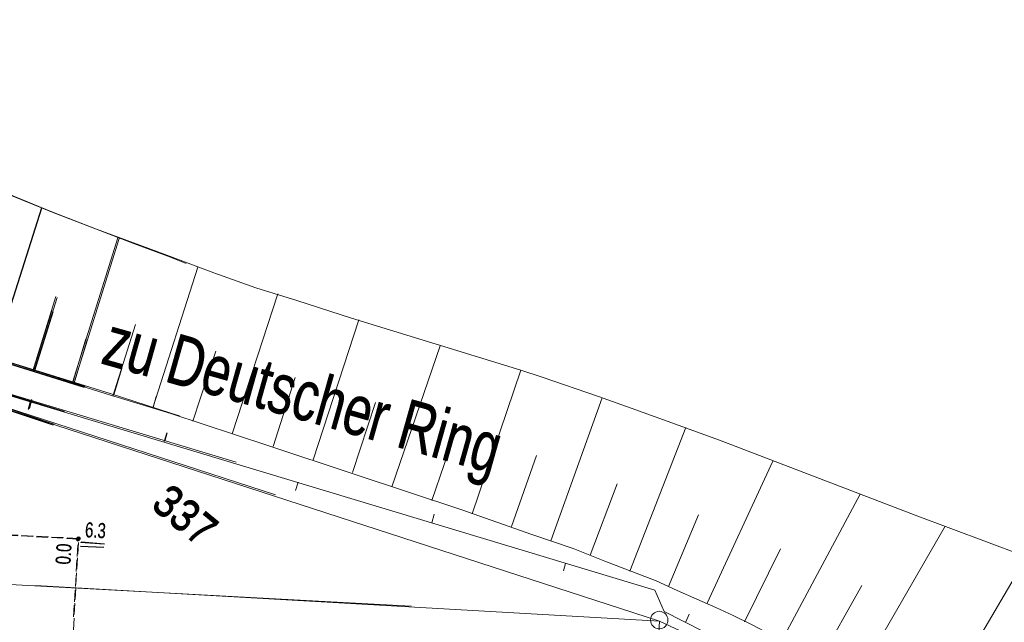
# Model space of a CAD drawing. Header units: metres. Extents: x -740 to 758, y -633 to 854.
# Tile 248 of 256: x -368 to -332, y 269 to 290. Entities that reach past the tile are written whole.
import ezdxf

# ---------------------------------------------------------------- set-up
doc = ezdxf.new("R2010")
doc.units = ezdxf.units.M
doc.header["$MEASUREMENT"] = 0
doc.linetypes.add('416_125', pattern=[0.5408, 0.416, -0.1248])
for name, color, linetype in [('Gis.LOVION', 7, 'Continuous'), ('Grundkarte.LOVION', 7, 'Continuous'), ('Grundkarte_Text.LOVION', 7, 'Continuous'), ('StromBemass.LOVION', 7, 'Continuous')]:
    doc.layers.add(name, color=color, linetype=linetype)
doc.styles.add('ERSTELLTER_STIL_1', font='arial.ttf')

msp = doc.modelspace()

# ---------------------------------------------------------------- hatches: boundary and pattern name
at = {"layer": 'StromBemass.LOVION', "linetype": 'Continuous', "lineweight": 13}
for points in [[(-365.458, 271.5), (-365.453, 271.507), (-365.45, 271.514), (-365.447, 271.521), (-365.445, 271.529), (-365.444, 271.537), (-365.444, 271.544), (-365.445, 271.552), (-365.447, 271.56), (-365.45, 271.567), (-365.454, 271.574), (-365.458, 271.581), (-365.464, 271.586), (-365.47, 271.591), (-365.477, 271.595), (-365.484, 271.599), (-365.491, 271.601), (-365.499, 271.603), (-365.507, 271.603), (-365.515, 271.603), (-365.523, 271.601), (-365.53, 271.599), (-365.537, 271.595), (-365.544, 271.591), (-365.55, 271.586), (-365.555, 271.58), (-365.56, 271.574), (-365.564, 271.567), (-365.567, 271.56), (-365.569, 271.552), (-365.569, 271.544), (-365.569, 271.536), (-365.568, 271.528), (-365.566, 271.521), (-365.564, 271.513), (-365.56, 271.506), (-365.555, 271.5), (-365.55, 271.494), (-365.543, 271.489), (-365.537, 271.485), (-365.53, 271.482), (-365.522, 271.479), (-365.514, 271.478), (-365.506, 271.477), (-365.499, 271.478), (-365.491, 271.479), (-365.483, 271.482), (-365.476, 271.485), (-365.47, 271.49), (-365.463, 271.495)], [(-365.458, 271.5), (-365.453, 271.507), (-365.45, 271.514), (-365.447, 271.521), (-365.445, 271.529), (-365.444, 271.537), (-365.444, 271.544), (-365.445, 271.552), (-365.447, 271.56), (-365.45, 271.567), (-365.454, 271.574), (-365.458, 271.581), (-365.464, 271.586), (-365.47, 271.591), (-365.477, 271.595), (-365.484, 271.599), (-365.491, 271.601), (-365.499, 271.603), (-365.507, 271.603), (-365.515, 271.603), (-365.523, 271.601), (-365.53, 271.599), (-365.537, 271.595), (-365.544, 271.591), (-365.55, 271.586), (-365.555, 271.58), (-365.56, 271.574), (-365.564, 271.567), (-365.567, 271.56), (-365.569, 271.552), (-365.569, 271.544), (-365.569, 271.536), (-365.568, 271.528), (-365.566, 271.521), (-365.564, 271.513), (-365.56, 271.506), (-365.555, 271.5), (-365.55, 271.494), (-365.543, 271.489), (-365.537, 271.485), (-365.53, 271.482), (-365.522, 271.479), (-365.514, 271.478), (-365.506, 271.477), (-365.499, 271.478), (-365.491, 271.479), (-365.483, 271.482), (-365.476, 271.485), (-365.47, 271.49), (-365.463, 271.495)], [(-365.455, 271.502), (-365.45, 271.509), (-365.447, 271.516), (-365.444, 271.523), (-365.442, 271.531), (-365.441, 271.539), (-365.441, 271.547), (-365.442, 271.555), (-365.444, 271.563), (-365.447, 271.57), (-365.451, 271.577), (-365.455, 271.584), (-365.461, 271.59), (-365.467, 271.595), (-365.474, 271.599), (-365.481, 271.602), (-365.489, 271.605), (-365.497, 271.606), (-365.505, 271.607), (-365.513, 271.606), (-365.521, 271.605), (-365.528, 271.602), (-365.536, 271.599), (-365.542, 271.594), (-365.548, 271.589), (-365.554, 271.583), (-365.559, 271.577), (-365.563, 271.57), (-365.565, 271.562), (-365.567, 271.555), (-365.568, 271.547), (-365.568, 271.539), (-365.567, 271.531), (-365.565, 271.523), (-365.562, 271.515), (-365.558, 271.508), (-365.554, 271.502), (-365.548, 271.496), (-365.542, 271.491), (-365.535, 271.487), (-365.528, 271.483), (-365.52, 271.481), (-365.512, 271.479), (-365.504, 271.479), (-365.496, 271.479), (-365.488, 271.481), (-365.481, 271.483), (-365.474, 271.487), (-365.467, 271.491), (-365.461, 271.496)], [(-365.44, 271.522), (-365.435, 271.528), (-365.432, 271.535), (-365.429, 271.542), (-365.427, 271.55), (-365.426, 271.558), (-365.426, 271.566), (-365.427, 271.574), (-365.429, 271.581), (-365.432, 271.589), (-365.436, 271.596), (-365.44, 271.602), (-365.446, 271.608), (-365.452, 271.613), (-365.459, 271.617), (-365.466, 271.621), (-365.474, 271.623), (-365.481, 271.625), (-365.489, 271.625), (-365.497, 271.625), (-365.505, 271.623), (-365.513, 271.621), (-365.52, 271.617), (-365.526, 271.613), (-365.533, 271.608), (-365.538, 271.602), (-365.543, 271.595), (-365.546, 271.589), (-365.549, 271.581), (-365.551, 271.573), (-365.552, 271.566), (-365.552, 271.558), (-365.551, 271.55), (-365.549, 271.542), (-365.546, 271.535), (-365.542, 271.528), (-365.538, 271.521), (-365.532, 271.515), (-365.526, 271.51), (-365.519, 271.506), (-365.512, 271.503), (-365.505, 271.5), (-365.497, 271.499), (-365.489, 271.498), (-365.481, 271.499), (-365.473, 271.5), (-365.466, 271.503), (-365.458, 271.506), (-365.452, 271.511), (-365.446, 271.516)], [(-365.44, 271.522), (-365.435, 271.528), (-365.432, 271.535), (-365.429, 271.542), (-365.427, 271.55), (-365.426, 271.558), (-365.426, 271.566), (-365.427, 271.574), (-365.429, 271.581), (-365.432, 271.589), (-365.436, 271.596), (-365.44, 271.602), (-365.446, 271.608), (-365.452, 271.613), (-365.459, 271.617), (-365.466, 271.621), (-365.474, 271.623), (-365.481, 271.625), (-365.489, 271.625), (-365.497, 271.625), (-365.505, 271.623), (-365.513, 271.621), (-365.52, 271.617), (-365.526, 271.613), (-365.533, 271.608), (-365.538, 271.602), (-365.543, 271.595), (-365.546, 271.589), (-365.549, 271.581), (-365.551, 271.573), (-365.552, 271.566), (-365.552, 271.558), (-365.551, 271.55), (-365.549, 271.542), (-365.546, 271.535), (-365.542, 271.528), (-365.538, 271.521), (-365.532, 271.515), (-365.526, 271.51), (-365.519, 271.506), (-365.512, 271.503), (-365.505, 271.5), (-365.497, 271.499), (-365.489, 271.498), (-365.481, 271.499), (-365.473, 271.5), (-365.466, 271.503), (-365.458, 271.506), (-365.452, 271.511), (-365.446, 271.516)], [(-365.438, 271.524), (-365.433, 271.531), (-365.43, 271.538), (-365.427, 271.545), (-365.425, 271.553), (-365.424, 271.561), (-365.424, 271.568), (-365.425, 271.576), (-365.427, 271.584), (-365.43, 271.591), (-365.434, 271.598), (-365.438, 271.605), (-365.444, 271.611), (-365.45, 271.616), (-365.457, 271.62), (-365.464, 271.623), (-365.471, 271.626), (-365.479, 271.627), (-365.487, 271.628), (-365.495, 271.627), (-365.503, 271.626), (-365.51, 271.623), (-365.518, 271.62), (-365.524, 271.615), (-365.53, 271.61), (-365.536, 271.605), (-365.541, 271.598), (-365.544, 271.591), (-365.547, 271.584), (-365.549, 271.576), (-365.55, 271.568), (-365.55, 271.56), (-365.549, 271.552), (-365.547, 271.545), (-365.544, 271.537), (-365.54, 271.53), (-365.536, 271.524), (-365.53, 271.518), (-365.524, 271.513), (-365.517, 271.509), (-365.51, 271.505), (-365.503, 271.503), (-365.495, 271.501), (-365.487, 271.501), (-365.479, 271.501), (-365.471, 271.503), (-365.463, 271.505), (-365.456, 271.509), (-365.45, 271.513), (-365.443, 271.518)]]:
    msp.add_hatch(color=7, dxfattribs=at).paths.add_polyline_path(points)

# ---------------------------------------------------------------- linework, layer by layer
at = {"layer": 'Grundkarte.LOVION', "color": 8, "linetype": 'Continuous', "lineweight": 18}
for points in [[(-369.507, 271.827), (-369.023, 276.544), (-366.364, 275.652), (-369.023, 276.544), (-377.75, 279.356), (-397.395, 288.016), (-428.697, 305.881), (-430.181, 279.639), (-439.04, 281.373), (-446.704, 283.58), (-456.218, 286.876), (-465.621, 290.242), (-473.269, 292.598), (-479.126, 293.857), (-485.198, 294.594), (-485.021, 295.202), (-486.435, 296.364), (-487.376, 298.43), (-489.02, 302.851), (-484.419, 302.946), (-485.96, 314.174), (-434.837, 310.335), (-425.484, 309.595), (-394.652, 302.885)], [(-365.994, 276.102), (-376.568, 279.353), (-378.94, 280.333), (-395.404, 288.211), (-406.33, 293.852), (-428.19, 306.433), (-428.697, 305.881)], [(-366.002, 276.092), (-376.603, 279.311), (-378.974, 280.291), (-380.743, 281.153)], [(-358.441, 273.125), (-369.032, 276.552), (-374.493, 278.294), (-369.032, 276.552), (-369.723, 270.012), (-380.833, 270.581), (-369.723, 270.012), (-353.589, 269.137)], [(-307.927, 221.307), (-307.512, 221.289), (-307.421, 221.268), (-308.524, 234.667), (-310.218, 256.521), (-334.054, 263.619), (-344.535, 268.949), (-344.876, 269.713), (-374.264, 278.574)], [(-359.856, 274.287), (-374.229, 278.616)], [(-310.218, 256.521), (-334.054, 263.619), (-344.709, 268.607), (-369.067, 276.51), (-374.528, 278.252), (-369.067, 276.51), (-369.537, 271.943), (-369.067, 276.51), (-344.709, 268.607), (-367.03, 269.882), (-344.709, 268.607), (-345.658, 252.317), (-344.709, 268.607), (-334.054, 263.619), (-310.218, 256.521)], [(-353.589, 269.137), (-369.723, 270.012), (-369.032, 276.552), (-358.441, 273.125)], [(-367.257, 276.224), (-367.168, 276.528)], [(-367.247, 276.216), (-367.158, 276.52)], [(-367.291, 276.182), (-367.203, 276.486)], [(-367.281, 276.174), (-367.193, 276.478)], [(-362.332, 275.337), (-362.42, 275.032)], [(-362.324, 275.346), (-362.386, 275.074)], [(-357.726, 273.275), (-357.638, 273.579)], [(-352.767, 272.429), (-352.855, 272.125)], [(-348.135, 270.4), (-348.073, 270.672)], [(-343.64, 268.859), (-343.76, 268.581)]]:
    msp.add_lwpolyline(points, dxfattribs=at)
at = {"layer": 'Grundkarte.LOVION', "color": 253, "linetype": 'Continuous', "lineweight": 18}
for points in [[(-399.407, 235.446), (-398.398, 253.84), (-399.618, 253.928), (-399.487, 256.512), (-422.992, 272.923), (-430.569, 273.335), (-430.433, 275.269), (-430.181, 279.639), (-428.697, 305.881), (-397.395, 288.016), (-377.75, 279.356), (-369.023, 276.544), (-366.364, 275.652), (-369.023, 276.544), (-377.75, 279.356), (-397.395, 288.016), (-428.697, 305.881), (-428.722, 306.441), (-430.386, 307.431), (-431.488, 308.121), (-433.665, 309.534), (-434.837, 310.335), (-425.484, 309.595), (-394.652, 302.885)], [(-366.398, 275.61), (-369.057, 276.502), (-377.759, 279.346), (-379.49, 280.123)], [(-379.49, 280.123), (-377.759, 279.346), (-369.057, 276.502), (-366.398, 275.61)], [(-379.49, 280.123), (-377.759, 279.346), (-369.057, 276.502), (-366.398, 275.61)], [(-358.441, 273.125), (-369.032, 276.552), (-374.493, 278.294)], [(-374.493, 278.294), (-369.032, 276.552), (-358.441, 273.125)], [(-374.493, 278.294), (-369.032, 276.552), (-358.441, 273.125)], [(-156.128, 216.465), (-195.814, 235.136), (-213.269, 241.35), (-229.912, 245.013), (-252.082, 249.88), (-287.422, 260.671), (-305.736, 267.215), (-311.188, 269.165), (-310.218, 256.521), (-334.054, 263.619), (-344.709, 268.607), (-369.067, 276.51), (-374.528, 278.252), (-369.067, 276.51), (-344.709, 268.607), (-334.054, 263.619), (-310.218, 256.521), (-308.524, 234.667), (-325.539, 235.782)], [(-374.528, 278.252), (-369.067, 276.51), (-344.709, 268.607), (-344.98, 263.822), (-348.246, 263.975), (-360.602, 264.599)], [(-369.023, 276.544), (-366.364, 275.652)]]:
    msp.add_lwpolyline(points, dxfattribs=at)
at = {"layer": 'Grundkarte.LOVION', "color": 7, "linetype": 'Continuous', "lineweight": 13}
for points in [[(-361.644, 281.395), (-362.29, 281.656), (-363.486, 282.101), (-366.434, 283.232), (-368.619, 284.112), (-370.894, 285.012), (-375.386, 286.819), (-381.316, 289.431), (-382.705, 290.035), (-384.378, 290.817), (-390.395, 293.716), (-392.409, 294.672), (-394.205, 295.501), (-395.845, 296.257), (-397.331, 296.939), (-399.152, 297.737), (-400.819, 298.46), (-402.576, 299.205), (-402.886, 299.352)], [(-369.456, 284.423), (-368.661, 284.146), (-366.444, 283.24), (-364.847, 282.627), (-363.528, 282.136), (-362.332, 281.691), (-360.645, 281.058), (-359.145, 280.525), (-357.682, 280.077), (-355.728, 279.44), (-349.665, 277.58), (-348.901, 277.329), (-346.883, 276.64), (-345.719, 276.222), (-344.432, 275.757), (-342.564, 275.082), (-335.562, 272.397), (-331.728, 270.969)], [(-365.289, 276.959), (-368.46, 277.95), (-371.604, 278.972), (-374.231, 279.839), (-379.372, 281.641), (-383.507, 283.424)], [(-368.534, 278.011), (-366.813, 283.381)], [(-368.524, 278.003), (-366.803, 283.373)], [(-365.7, 277.135), (-364.078, 282.318)], [(-365.658, 277.101), (-364.036, 282.284)], [(-362.833, 276.233), (-361.227, 281.267)], [(-367.13, 277.557), (-366.296, 280.21)], [(-367.088, 277.522), (-366.254, 280.175)], [(-359.993, 275.299), (-358.355, 280.307)], [(-367.095, 277.599), (-366.444, 279.702)], [(-331.048, 263.41), (-334.69, 264.68), (-337.043, 266.075), (-338.23, 266.728), (-339.139, 267.26), (-339.984, 267.739), (-341.416, 268.485), (-342.068, 268.806), (-342.688, 269.1), (-343.366, 269.388), (-344.077, 269.703), (-344.82, 270.044), (-346.662, 270.75), (-347.8, 271.201), (-349.268, 271.708), (-351.777, 272.585), (-355.626, 273.864), (-358.712, 274.892), (-362.193, 276.03), (-364.386, 276.702), (-368.502, 277.984), (-371.646, 279.007), (-373.445, 279.57)], [(-361.88, 275.951), (-362.185, 276.04), (-364.352, 276.744), (-368.467, 278.026), (-371.612, 279.049), (-373.41, 279.612)], [(-367.053, 277.564), (-366.402, 279.668)], [(-357.095, 274.371), (-355.456, 279.378)], [(-364.264, 276.655), (-363.45, 279.217)], [(-365.692, 277.145), (-365.223, 278.698)], [(-365.649, 277.111), (-365.181, 278.664)], [(-354.281, 273.405), (-352.558, 278.45)], [(-365.255, 277.001), (-368.425, 277.992)], [(-361.397, 275.753), (-360.578, 278.257)], [(-364.229, 276.697), (-363.937, 277.642)], [(-351.409, 272.444), (-349.665, 277.58)], [(-358.531, 274.851), (-357.738, 277.323)], [(-362.825, 276.243), (-362.716, 276.638)], [(-348.595, 271.478), (-346.76, 276.593)], [(-355.691, 273.917), (-354.871, 276.421)], [(-352.845, 272.924), (-351.973, 275.492)], [(-345.77, 270.394), (-343.76, 275.527)], [(-350.005, 271.99), (-349.101, 274.532)], [(-342.998, 269.247), (-340.657, 274.323)], [(-347.186, 270.965), (-346.223, 273.513)], [(-340.326, 267.912), (-337.528, 273.151)], [(-344.387, 269.85), (-343.307, 272.409)], [(-337.7, 266.454), (-334.489, 272)], [(-341.662, 268.579), (-340.38, 271.187)], [(-335.096, 264.906), (-331.573, 270.896)], [(-338.984, 267.186), (-337.473, 269.876)]]:
    msp.add_lwpolyline(points, dxfattribs=at)
at = {"layer": 'Grundkarte.LOVION', "color": 8, "linetype": 'Continuous', "lineweight": 18}
msp.add_lwpolyline([(-369.057, 276.502), (-366.398, 275.61), (-369.057, 276.502), (-377.759, 279.346), (-379.49, 280.123), (-377.759, 279.346), (-369.057, 276.502), (-369.495, 271.908)], close=True, dxfattribs=at)
at = {"layer": 'Grundkarte.LOVION', "color": 9, "linetype": 'Continuous', "lineweight": 18}
msp.add_circle((-344.715, 268.645), 0.313, dxfattribs=at)
at = {"layer": 'StromBemass.LOVION', "color": 7, "linetype": '416_125', "lineweight": 13}
for points in [[(-368.325, 265.39), (-365.845, 265.263), (-365.705, 267.76), (-365.486, 271.564), (-370.076, 271.81), (-370.566, 271.836)], [(-365.664, 268.76), (-365.507, 271.538), (-369.312, 271.758)]]:
    msp.add_lwpolyline(points, dxfattribs=at)
at = {"layer": 'StromBemass.LOVION', "color": 7, "linetype": 'Continuous', "lineweight": 13}
for points in [[(-365.423, 271.281), (-364.592, 271.244)], [(-365.421, 271.414), (-364.574, 271.364)], [(-365.415, 271.291), (-364.583, 271.254)], [(-365.4, 271.44), (-364.566, 271.374)]]:
    msp.add_lwpolyline(points, dxfattribs=at)
for centre, radius in [((-365.507, 271.54), 0.0629), ((-365.507, 271.54), 0.0629), ((-365.505, 271.543), 0.0639), ((-365.489, 271.562), 0.0633), ((-365.489, 271.562), 0.0633), ((-365.487, 271.564), 0.0634)]:
    msp.add_circle(centre, radius, dxfattribs=at)

# ---------------------------------------------------------------- texts
at = {"layer": 'Gis.LOVION', "color": 44, "linetype": 'Continuous', "lineweight": 18, "attachment_point": 7, "style": 'ERSTELLTER_STIL_1'}
for insert, char_height, rotation in [((-364.893, 277.321), 1.77843, 344.2443), ((-364.885, 277.331), 1.77844, 344.2443), ((-364.883, 277.313), 1.77843, 344.2445), ((-364.879, 277.33), 1.77844, 344.2443), ((-364.875, 277.323), 1.77844, 344.2443)]:
    msp.add_mtext('{\\A1;\\W0.71562x;zu Deutscher Ring}', dxfattribs=dict(at, insert=insert, char_height=char_height, rotation=rotation))
at = {"layer": 'Grundkarte_Text.LOVION', "color": 7, "linetype": 'Continuous', "lineweight": 13, "char_height": 1.12432, "attachment_point": 7, "rotation": 320.5841, "style": 'ERSTELLTER_STIL_1'}
for insert in [(-362.96, 272.669), (-362.926, 272.711)]:
    msp.add_mtext('{\\A1;\\W0.89450x;337}', dxfattribs=dict(at, insert=insert))
at = {"layer": 'StromBemass.LOVION', "color": 7, "linetype": 'Continuous', "lineweight": 13, "attachment_point": 7, "style": 'ERSTELLTER_STIL_1'}
for s, insert, char_height, rotation in [('{\\A1;\\W0.71558x;6.3}', (-365.271, 271.599), 0.53355, 356.8744), ('{\\A1;\\W0.71558x;6.3}', (-365.263, 271.609), 0.53354, 356.8751), ('{\\A1;\\W0.71558x;0.0}', (-365.776, 270.619), 0.53355, 86.8698), ('{\\A1;\\W0.71557x;0.0}', (-365.768, 270.629), 0.53355, 86.8699)]:
    msp.add_mtext(s, dxfattribs=dict(at, insert=insert, char_height=char_height, rotation=rotation))

doc.saveas('drawing.dxf')
